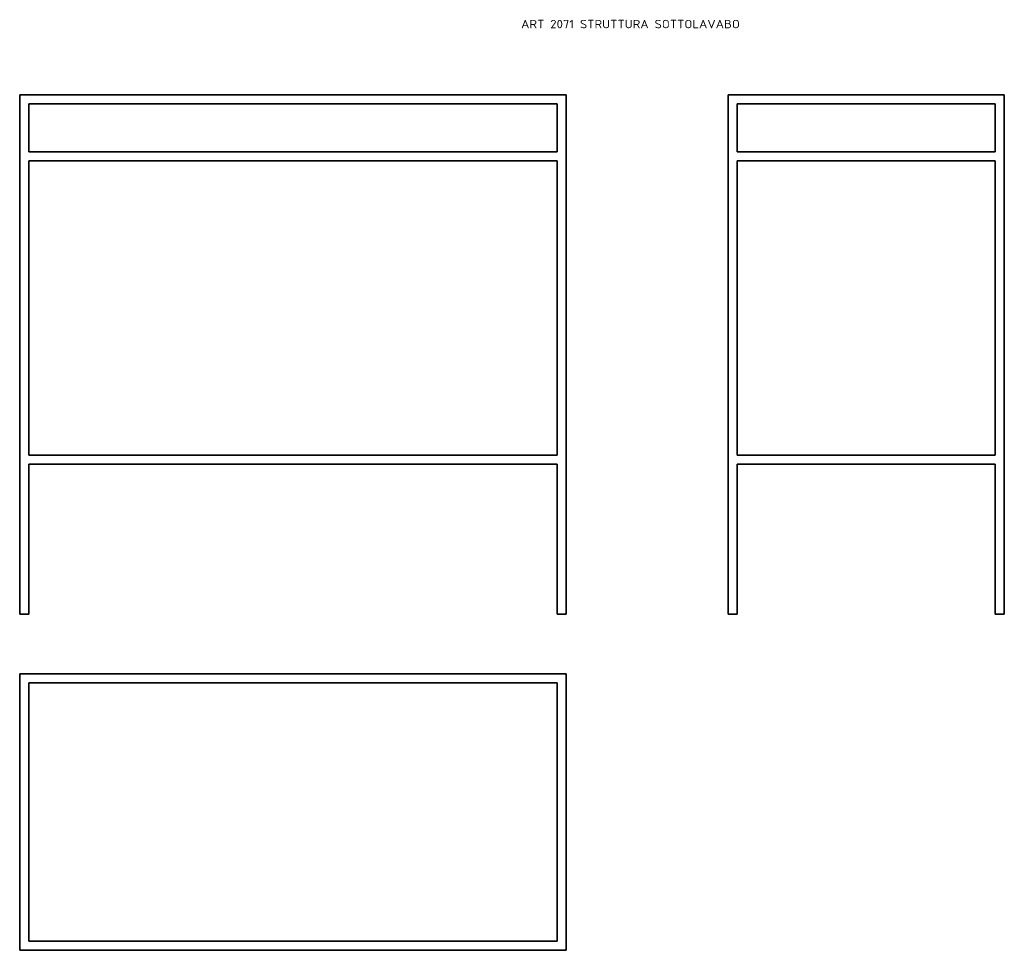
# Model space of a CAD drawing. Extents: x 60 to 1699, y -580 to 969.
import ezdxf
from ezdxf.enums import TextEntityAlignment as Align

# ---------------------------------------------------------------- set-up
doc = ezdxf.new("R2010")
doc.units = 0
doc.layers.get('0').update_dxf_attribs({"lineweight": 13})
doc.styles.get("Standard").update_dxf_attribs({"font": 'isocp.shx'})

# ---------------------------------------------------------------- blocks, each defined once
blk = doc.blocks.new('BLOCK14')
at = {"color": 7, "lineweight": 13}
blk.add_text('ART 2071 STRUTTURA SOTTOLAVABO', height=14, dxfattribs=at).set_placement((380, 110.6), (744.3, 110.6), align=Align.FIT)
blk = doc.blocks.new('BLOCK15')
at = {"color": 7, "lineweight": 35}
for p, q in [((-455, -865), (-455, 0)), ((-455, 0), (455, 0)), ((-455, 0), (-455, -865)), ((455, 0), (-455, 0)), ((455, 0), (-455, 0)), ((440, 0), (-440, 0)), ((-440, 0), (440, 0)), ((455, 0), (455, -865)), ((455, -865), (455, 0)), ((455, -865), (455, 0)), ((-440, -95), (-440, -15)), ((-440, -15), (-440, -95)), ((-440, -15), (440, -15)), ((-440, -95), (-440, -15)), ((-440, -15), (-440, -95)), ((440, -15), (-440, -15)), ((-440, -95), (-440, -15)), ((440, -15), (440, -95)), ((440, -95), (440, -15)), ((455, -15), (455, -95)), ((455, -95), (455, -15)), ((-440, -95), (440, -95)), ((440, -95), (-440, -95)), ((440, -95), (-440, -95)), ((-440, -95), (440, -95)), ((440, -95), (-440, -95)), ((-440, -600), (-440, -110)), ((-440, -110), (-440, -600)), ((-440, -600), (-440, -110)), ((-440, -110), (440, -110)), ((440, -110), (-440, -110)), ((-440, -110), (-440, -600)), ((-440, -600), (-440, -110)), ((440, -110), (440, -600)), ((440, -600), (440, -110)), ((455, -600), (455, -110)), ((455, -110), (455, -600)), ((-440, -600), (440, -600)), ((440, -600), (-440, -600)), ((440, -600), (-440, -600)), ((-440, -600), (440, -600)), ((440, -600), (-440, -600)), ((-440, -615), (-440, -865)), ((-440, -865), (-440, -615)), ((-440, -865), (-440, -615)), ((-440, -615), (440, -615)), ((440, -615), (-440, -615)), ((-440, -615), (-440, -865)), ((-440, -865), (-440, -615)), ((440, -615), (440, -865)), ((440, -865), (440, -615)), ((455, -865), (455, -615)), ((455, -615), (455, -865))]:
    blk.add_line(p, q, dxfattribs=at)
at = {"color": 7, "lineweight": 35, "ltscale": 0.375}
for p, q in [((-440, -865), (-455, -865)), ((-455, -865), (-440, -865)), ((455, -865), (440, -865)), ((440, -865), (455, -865))]:
    blk.add_line(p, q, dxfattribs=at)
blk = doc.blocks.new('BLOCK16')
at = {"color": 7, "lineweight": 35}
for p, q in [((0, 0), (460, 0)), ((0, -865), (0, 0)), ((0, 0), (0, -865)), ((460, 0), (0, 0)), ((460, -865), (460, 0)), ((460, 0), (460, -865)), ((460, -865), (460, 0)), ((15, -95), (15, -15)), ((15, -15), (15, -95)), ((445, -15), (15, -15)), ((15, -15), (445, -15)), ((15, -15), (445, -15)), ((15, -95), (15, -15)), ((15, -15), (15, -95)), ((445, -15), (15, -15)), ((15, -15), (445, -15)), ((15, -95), (15, -15)), ((445, -15), (445, -95)), ((445, -95), (445, -15)), ((460, -15), (460, -95)), ((460, -95), (460, -15)), ((445, -95), (15, -95)), ((15, -95), (445, -95)), ((15, -600), (15, -110)), ((15, -110), (15, -600)), ((15, -600), (15, -110)), ((15, -110), (445, -110)), ((445, -110), (15, -110)), ((15, -110), (445, -110)), ((15, -110), (15, -600)), ((445, -110), (15, -110)), ((15, -110), (445, -110)), ((15, -600), (15, -110)), ((445, -110), (445, -600)), ((445, -600), (445, -110)), ((460, -110), (460, -600)), ((460, -600), (460, -110)), ((445, -600), (15, -600)), ((15, -600), (445, -600)), ((15, -865), (15, -615)), ((15, -865), (15, -615)), ((15, -615), (15, -865)), ((445, -615), (15, -615)), ((15, -615), (445, -615)), ((15, -615), (445, -615)), ((15, -615), (15, -865)), ((445, -615), (15, -615)), ((15, -615), (445, -615)), ((15, -865), (15, -615)), ((445, -615), (445, -865)), ((445, -865), (445, -615)), ((460, -615), (460, -865)), ((460, -865), (460, -615))]:
    blk.add_line(p, q, dxfattribs=at)
at = {"color": 7, "lineweight": 35, "ltscale": 0.375}
for p, q in [((0, -865), (15, -865)), ((15, -865), (0, -865)), ((15, -865), (0, -865)), ((0, -865), (15, -865)), ((0, -865), (15, -865)), ((460, -865), (445, -865)), ((445, -865), (460, -865)), ((460, -865), (445, -865)), ((445, -865), (460, -865)), ((445, -865), (460, -865))]:
    blk.add_line(p, q, dxfattribs=at)
blk = doc.blocks.new('BLOCK17')
at = {"color": 7, "lineweight": 35}
for p, q in [((-455, 0), (-455, -460)), ((455, 0), (-455, 0)), ((-455, 0), (455, 0)), ((-455, -460), (-455, 0)), ((440, 0), (-440, 0)), ((-440, 0), (440, 0)), ((-440, 0), (440, 0)), ((440, 0), (-440, 0)), ((440, 0), (-440, 0)), ((455, -460), (455, 0)), ((455, 0), (455, -460)), ((-455, -15), (-455, -445)), ((-455, -445), (-455, -15)), ((-455, -15), (-455, -445)), ((-455, -15), (-455, -445)), ((-455, -445), (-455, -15)), ((-440, -445), (-440, -15)), ((-440, -15), (440, -15)), ((-440, -15), (-440, -445)), ((440, -15), (-440, -15)), ((440, -15), (440, -445)), ((440, -445), (440, -15)), ((440, -15), (440, -445)), ((440, -445), (440, -15)), ((440, -15), (440, -445)), ((440, -15), (440, -445)), ((440, -445), (440, -15)), ((440, -445), (-440, -445)), ((-440, -445), (440, -445)), ((440, -445), (-440, -445)), ((440, -445), (-440, -445)), ((-440, -445), (440, -445)), ((440, -445), (-440, -445)), ((-440, -445), (440, -445)), ((-455, -460), (455, -460)), ((455, -460), (-455, -460))]:
    blk.add_line(p, q, dxfattribs=at)
at = {"color": 7, "lineweight": 35, "ltscale": 0.375}
for p, q in [((-440, 0), (-455, 0)), ((-455, 0), (-455, -15)), ((455, 0), (440, 0)), ((-455, -445), (-455, -460))]:
    blk.add_line(p, q, dxfattribs=at)

msp = doc.modelspace()

# ---------------------------------------------------------------- block references
at = {"lineweight": 0}
for name, p in [('BLOCK14', (514.8, 844.1)), ('BLOCK15', (514.8, 844.1)), ('BLOCK16', (1239.5, 844.1)), ('BLOCK17', (514.8, -120.2))]:
    msp.add_blockref(name, p, dxfattribs=at)

doc.saveas('drawing.dxf')
